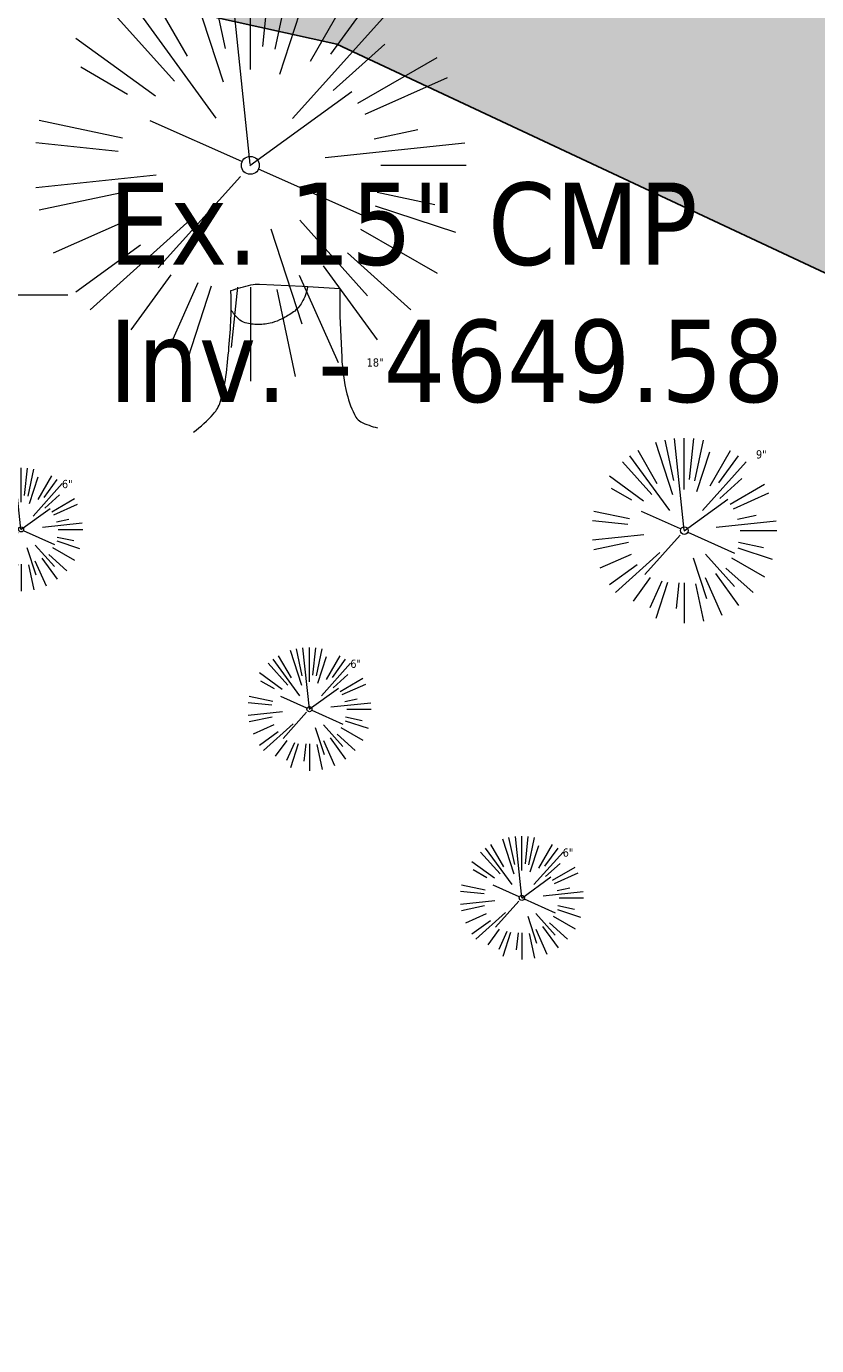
# Model space of a CAD drawing. Header units: feet. Extents: x 1134296 to 1140710, y 647902 to 651315.
# Tile 63 of 256: x 1134718 to 1134756, y 648119 to 648184. Entities that reach past the tile are written whole.
import ezdxf
from ezdxf import colors
from ezdxf.entities.mleader import LeaderData, LeaderLine
from ezdxf.math import Vec2, Vec3

# ---------------------------------------------------------------- set-up
doc = ezdxf.new("R2010")
doc.units = ezdxf.units.FT
doc.header["$MEASUREMENT"] = 0
for name, color, linetype in [('C-PRKG-ASPH', 8, 'Continuous'), ('G-TEXT-ST02', 2, 'Continuous'), ('G-XREF', 7, 'Continuous'), ('V-PVMT-ASPH', 111, 'Continuous')]:
    doc.layers.add(name, color=color, linetype=linetype)
doc.layers.add('V-ANNO-TEXT', color=7, linetype='Continuous', lineweight=13, plot=False)
for name, color, linetype, lineweight in [('V-PVMT-HTCH-ASPH', 8, 'Continuous', 13), ('V-SITE-VEGE', 8, 'Continuous', 18), ('V-SITE-VEGE-TEXT', 8, 'Continuous', 18)]:
    doc.layers.add(name, color=color, linetype=linetype, lineweight=lineweight)
doc.styles.add('SEI-Dim & Leader', font='tahoma.ttf')

# ---------------------------------------------------------------- blocks, each defined once
blk = doc.blocks.new('V-SITE-VEGE-Coniferious Tree 2')
at = {"color": 0, "linetype": 'ByBlock'}
for p, q in [((-0.0575, 0.2704), (-0.104, 0.4891)), ((-0.0003, 0.0026), (-0.0523, 0.4973)), ((0, 0.2219), (0, 0.5)), ((0.0289, 0.2753), (0.0522, 0.4973)), ((0.0572, 0.2693), (0.1039, 0.4891)), ((-0.0626, 0.1926), (-0.1545, 0.4755)), ((-0.146, 0.2528), (-0.25, 0.433)), ((0.1391, 0.2411), (0.25, 0.433)), ((-0.0791, 0.1089), (-0.2939, 0.4045)), ((0.0685, 0.211), (0.1382, 0.4256)), ((0.1869, 0.2573), (0.2939, 0.4045)), ((-0.1757, 0.1951), (-0.3346, 0.3716)), ((0.0978, 0.1086), (0.3345, 0.3716)), ((-0.2201, 0.1599), (-0.4046, 0.2939)), ((0.192, 0.1729), (0.3116, 0.2806)), ((0.2488, 0.1436), (0.433, 0.25)), ((-0.2844, 0.1642), (-0.3931, 0.227)), ((0.2659, 0.1184), (0.4568, 0.2034)), ((-0.0009, -0.0007), (0.235, 0.1707)), ((-0.2961, 0.0629), (-0.4891, 0.1039)), ((-0.0199, 0.0089), (-0.2319, 0.1032)), ((0.2873, 0.0611), (0.3885, 0.0826)), ((-0.306, 0.0322), (-0.4973, 0.0523)), ((0.1731, 0.0182), (0.4972, 0.0523)), ((0.3025, 0), (0.5, 0)), ((-0.2183, -0.0229), (-0.4973, -0.0523)), ((-0.023, -0.0255), (-0.2138, -0.2374)), ((0.0185, -0.0083), (0.272, -0.1211)), ((-0.3022, -0.0642), (-0.4891, -0.1039)), ((0.2936, -0.0624), (0.4274, -0.0908)), ((-0.132, -0.1189), (-0.3716, -0.3346)), ((0.2891, -0.094), (0.4755, -0.1545)), ((-0.2881, -0.1283), (-0.4568, -0.2034)), ((0.0478, -0.1473), (0.1192, -0.3671)), ((0.1144, -0.1271), (0.2718, -0.3019)), ((0.2555, -0.1475), (0.433, -0.25)), ((-0.2545, -0.1849), (-0.4046, -0.2939)), ((0.2254, -0.2029), (0.3716, -0.3346)), ((0.1689, -0.2325), (0.2939, -0.4045)), ((-0.1843, -0.2536), (-0.2767, -0.3808)), ((-0.1214, -0.2725), (-0.1856, -0.4168)), ((0.1131, -0.2541), (0.2033, -0.4568)), ((-0.091, -0.2799), (-0.1545, -0.4755)), ((-0.0297, -0.2818), (-0.0443, -0.4216)), ((0, -0.2818), (0, -0.5)), ((0.061, -0.2873), (0.1039, -0.4891))]:
    blk.add_line(p, q, dxfattribs=at)
blk.add_circle((0, 0), 0.0208)
blk = doc.blocks.new('V-SITE-VEGE-Stump')
for points in [[(-0.0776, 0.1565, -0.027668), (-0.0534, 0.1634, -0.067978), (-0.0432, 0.1643), (0.0086, 0.1616), (0.054, 0.1591)], [(0.0151, 0.1613, -0.082864), (0.0081, 0.142, -0.111324), (-0.0021, 0.1306, -0.039313), (-0.0159, 0.1223, -0.049197), (-0.028, 0.1177, -0.066002), (-0.0447, 0.1155, -0.070187), (-0.0604, 0.1177, -0.114859), (-0.0685, 0.1223, -0.075938), (-0.0773, 0.1332)], [(-0.1229, -0.0143, 0.052613), (-0.0986, 0.0077, 0.106195), (-0.0905, 0.0219, 0.044862), (-0.0837, 0.0527, 0.020074), (-0.0776, 0.1229, 0.011675), (-0.0773, 0.1364, 0.007866), (-0.0776, 0.1565)], [(0.054, 0.1591, 0.004334), (0.0538, 0.1369, 0.008344), (0.054, 0.1254), (0.0561, 0.0762, 0.046252), (0.0624, 0.0317, 0.069625), (0.0733, 0.0038, 0.149725), (0.0794, -0.002, 0.058523), (0.0992, -0.0091)]]:
    blk.add_lwpolyline(points, format="xyb")
blk = doc.blocks.new('_Open90')
at = {"color": 0, "linetype": 'ByBlock', "lineweight": -2}
for p, q in [((-0.5, 0.5), (0, 0)), ((0, 0), (-1, 0)), ((0, 0), (-0.5, -0.5))]:
    blk.add_line(p, q, dxfattribs=at)
blk = doc.blocks.new('C_PHTCH-PACTOLA_02403811')
at = {"layer": 'C-PRKG-ASPH'}
h = blk.add_hatch(dxfattribs=at)
h.set_pattern_fill('ANSI31', color=256, scale=10, angle=70)
edge = h.paths.add_edge_path(flags=16)
edge.add_arc((1135093.567, 648760.357), 542, 143.57036, 153.26644, ccw=False)
edge.add_arc((1135093.567, 648760.357), 542, 133.87428, 143.57036, ccw=False)
edge.add_line((1134717.919, 649151.064), (1134791.744, 649222.044))
edge.add_arc((1134924.815, 649083.638), 192, 124.33581, 133.87428, ccw=False)
edge.add_line((1134816.519, 649242.182), (1134837.543, 649256.543))
edge.add_arc((1134886.615, 649184.703), 87, 64.8666, 124.33581, ccw=False)
edge.add_line((1134923.566, 649263.466), (1134945.863, 649253.006))
edge.add_arc((1134736.897, 648807.587), 492, 56.45912, 64.8666, ccw=False)
edge.add_line((1135008.743, 649217.665), (1135070.902, 649176.459))
edge.add_arc((1135036.645, 649124.783), 62, -10.86803, 56.45912, ccw=False)
edge.add_line((1135097.533, 649113.093), (1135091.831, 649083.396))
edge.add_arc((1135001.481, 649100.742), 92, 337.84863, 349.13197, ccw=False)
edge.add_line((1135086.691, 649066.053), (1135029.435, 648925.412))
edge.add_arc((1134573.749, 649110.923), 492, 335.73595, 337.84863, ccw=False)
edge.add_line((1135022.287, 648908.739), (1134970.106, 648792.978))
edge.add_line((1134970.106, 648792.978), (1134955.071, 648759.623))
edge.add_arc((1134506.533, 648961.806), 492, 331.34656, 335.73595, ccw=False)
edge.add_line((1134938.281, 648725.887), (1134902.771, 648660.902))
edge.add_arc((1134778.161, 648728.993), 142, 305.95733, 331.34656, ccw=False)
edge.add_line((1134861.541, 648614.05), (1134757.484, 648538.566))
edge.add_arc((1134835.579, 648430.909), 133, 125.95733, 166.41717)
edge.add_arc((1134672.278, 648470.364), 35, 244.10856, 346.41717, ccw=False)
edge.add_arc((1134691.462, 648509.913), 78.956, 214.90552, 244.11685, ccw=False)
edge.add_line((1134626.71, 648464.732), (1134623.063, 648469.958))
edge.add_arc((1134821.506, 648608.465), 242, 191.11676, 214.9138, ccw=False)
edge.add_line((1134584.047, 648561.805), (1134566.404, 648651.593))
edge.add_arc((1135049.172, 648746.455), 492, 187.95193, 191.11676, ccw=False)
edge.add_line((1134561.903, 648678.391), (1134552.825, 648743.377))
edge.add_arc((1134842.018, 648783.773), 292, 166.39612, 187.95193, ccw=False)
edge.add_line((1134558.21, 648852.454), (1134566.773, 648887.84))
edge.add_arc((1135093.567, 648760.357), 542, 158.04784, 166.39612, ccw=False)
edge.add_arc((1135093.567, 648760.357), 542, 153.26644, 158.04784, ccw=False)
edge = h.paths.add_edge_path()
edge.add_line((1134664.934, 648091.019), (1134641.754, 648097.237))
edge.add_arc((1135131.442, 647965.879), 507, 154.11549, 164.98406, ccw=False)
edge.add_arc((1135131.442, 647965.879), 507, 153.4315, 154.11549, ccw=False)
edge.add_arc((1134241.514, 648410.91), 488, 333.4315, 338.63837)
edge.add_line((1134695.988, 648233.155), (1134704.112, 648253.926))
edge.add_arc((1134529.028, 648322.406), 188, 338.63837, 377.19547)
edge.add_arc((1134651.306, 648360.247), 60, 17.19547, 74.97266)
edge.add_line((1134666.863, 648418.195), (1134661.501, 648419.806))
edge.add_arc((1134691.489, 648509.945), 94.997, 223.94188, 251.59807, ccw=False)
edge.add_arc((1134691.536, 648509.984), 95.058, 214.9166, 223.93932, ccw=False)
edge.add_line((1134613.59, 648455.575), (1134609.943, 648460.8))
edge.add_arc((1134821.506, 648608.465), 258, 191.11676, 214.9138, ccw=False)
edge.add_line((1134568.347, 648558.72), (1134550.704, 648648.508))
edge.add_arc((1135049.172, 648746.455), 508, 187.95193, 191.11676, ccw=False)
edge.add_line((1134546.057, 648676.178), (1134536.979, 648741.164))
edge.add_arc((1134842.018, 648783.773), 308, 166.39612, 187.95193, ccw=False)
edge.add_line((1134542.659, 648856.217), (1134551.222, 648891.603))
edge.add_arc((1135093.567, 648760.357), 558, 163.92132, 166.39612, ccw=False)
edge.add_arc((1134538.177, 648920.438), 20, 343.92132, 402.76994)
edge.add_line((1134552.859, 648934.019), (1134533.446, 648955.005))
edge.add_arc((1135093.567, 648760.357), 592.978, 146.018742, 160.837099, ccw=False)
edge.add_line((1134601.857, 649091.786), (1134616.583, 649064.034))
edge.add_arc((1134621, 649066.378), 5, 207.95158, 327.07409)
edge.add_arc((1135093.567, 648760.357), 558, 133.87428, 147.07409, ccw=False)
edge.add_line((1134706.83, 649162.598), (1134780.655, 649233.578))
edge.add_arc((1134924.815, 649083.638), 208, 124.33581, 133.87428, ccw=False)
edge.add_line((1134807.494, 649255.394), (1134828.519, 649269.755))
edge.add_arc((1134886.615, 649184.703), 103, 64.8666, 124.33581, ccw=False)
edge.add_line((1134930.362, 649277.951), (1134952.658, 649267.491))
edge.add_arc((1134736.897, 648807.587), 508, 56.45912, 64.8666, ccw=False)
edge.add_line((1135017.583, 649231.001), (1135079.742, 649189.795))
edge.add_arc((1135036.645, 649124.783), 78, -10.86803, 56.45912, ccw=False)
edge.add_line((1135113.246, 649110.076), (1135107.544, 649080.379))
edge.add_arc((1135001.481, 649100.742), 108, 337.84863, 349.13197, ccw=False)
edge.add_line((1135101.51, 649060.02), (1135044.254, 648919.379))
edge.add_arc((1134573.749, 649110.923), 508, 335.73595, 337.84863, ccw=False)
edge.add_line((1135036.873, 648902.164), (1134969.657, 648753.048))
edge.add_arc((1134506.533, 648961.806), 508, 331.34656, 335.73595, ccw=False)
edge.add_line((1134952.322, 648718.215), (1134916.812, 648653.23))
edge.add_arc((1134778.161, 648728.993), 158, 305.95733, 331.34656, ccw=False)
edge.add_line((1134870.936, 648601.099), (1134766.879, 648525.615))
edge.add_arc((1134835.579, 648430.909), 117, 125.95733, 162.26486)
edge.add_arc((1134752.714, 648457.411), 30, 162.26486, 196.80241)
edge.add_arc((1134835.579, 648430.909), 113, 170.92173, 197.54767)
edge.add_line((1134727.837, 648396.84), (1134731.163, 648386.324))
edge.add_arc((1134529.028, 648322.406), 212, 11.34008, 17.54767, ccw=False)
edge.add_arc((1134529.056, 648322.404), 211.973, -20.64909, 11.34215, ccw=False)
edge.add_arc((1134759.869, 648235.315), 34.724, 159.18719, 239.41356)
edge.add_line((1134742.2, 648205.423), (1134709.513, 648185.696))
edge.add_line((1134709.513, 648185.696), (1134698.996, 648181.007))
edge.add_arc((1135131.442, 647965.879), 483, 153.55118, 164.98406)
blk = doc.blocks.new('C_XBASE-PACTOLA_02403811')
at = {"layer": 'V-PVMT-HTCH-ASPH', "transparency": 33554483}
h = blk.add_hatch(dxfattribs=at)
h.set_pattern_fill('DOTS', color=256, scale=30)
h.paths.add_polyline_path([(1134742.076, 648205.347), (1134743.005, 648204.661), (1134781.822, 648181.915), (1134815.223, 648160.187), (1134833.748, 648146.244), (1134854.823, 648117.465), (1134869.618, 648079.357), (1134879.185, 648052.012), (1134857.767, 648057.448), (1134853.109, 648070.45), (1134836.305, 648107.681), (1134820.558, 648130.069), (1134803.909, 648145.908), (1134772.427, 648164.251), (1134732.878, 648182.769), (1134724.143, 648184.686), (1134709.513, 648185.696)])
at = {"layer": 'V-PVMT-ASPH', "flags": 128}
blk.add_lwpolyline([(1134742.076, 648205.347), (1134743.005, 648204.661), (1134781.822, 648181.915), (1134815.223, 648160.187), (1134833.748, 648146.244), (1134854.823, 648117.465), (1134869.618, 648079.357), (1134879.185, 648052.012), (1134857.767, 648057.448), (1134853.109, 648070.45), (1134836.305, 648107.681), (1134820.558, 648130.069), (1134803.909, 648145.908), (1134772.427, 648164.251), (1134732.878, 648182.769), (1134724.143, 648184.686), (1134709.513, 648185.696)], close=True, dxfattribs=at)
at = {"layer": 'V-SITE-VEGE'}
for name, p, xscale, yscale, zscale in [('V-SITE-VEGE-Coniferious Tree 2', (1134728.676, 648176.87), 20.99974632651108, 20.99974632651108, 20.99974632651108), ('V-SITE-VEGE-Stump', (1134730.86, 648164.473), 40.31522404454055, 40.31522404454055, 40.31522404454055), ('V-SITE-VEGE-Coniferious Tree 2', (1134749.796, 648159.107), 8.999891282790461, 8.999891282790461, 8.999891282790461)]:
    blk.add_blockref(name, p, dxfattribs=dict(at, xscale=xscale, yscale=yscale, zscale=zscale))
at = {"layer": 'V-SITE-VEGE', "xscale": 5.999927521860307, "yscale": 5.999927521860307, "zscale": 5.999927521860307, "rotation": 8.537736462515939e-07}
for p in [(1134717.516, 648159.165), (1134731.551, 648150.423), (1134741.886, 648141.242)]:
    blk.add_blockref('V-SITE-VEGE-Coniferious Tree 2', p, dxfattribs=at)
at = {"layer": 'V-SITE-VEGE-TEXT', "char_height": 0.4, "attachment_point": 7, "style": 'SEI-Dim & Leader'}
for s, insert in [('18"', (1134734.338, 648167.073)), ('9"', (1134753.284, 648162.607)), ('6"', (1134719.508, 648161.165)), ('6"', (1134733.543, 648152.423)), ('6"', (1134743.878, 648143.242))]:
    blk.add_mtext(s, dxfattribs=dict(at, insert=insert))
at = {"layer": 'V-ANNO-TEXT'}
ml = blk.add_multileader_mtext('Standard', dxfattribs=at)
ml.set_content('Ex. 15" CMP\\PInv. - 4649.58', color=256, style='SEI-Dim & Leader')
ml.set_leader_properties(color=256, linetype='ByLayer', lineweight=-1)
ml.set_arrow_properties(name='OPEN90')
ml.build(insert=Vec2(0, 0))
ml.multileader.update_dxf_attribs({"text_left_attachment_type": 2, "text_right_attachment_type": 2, "dogleg_length": 0.1, "arrow_head_size": 3.2, "scale": 40})
ctx = ml.context
ctx.base_point, ctx.scale, ctx.arrow_head_size, ctx.plane_origin = Vec3(1134719.787, 648170.571), 40, 3.2, Vec3(1134709.439, 648178.598)
ctx.left_attachment, ctx.right_attachment = 2, 2
notes = []
notes.append((ctx, [(0, (1, 1, 0), (1134715.787, 648170.571), (1, 0), 4, [(0, [(1134709.439, 648178.598)], 0, [])])]))
ctx.mtext.insert, ctx.mtext.flow_direction = Vec3(1134721.787, 648176.032), 5
for ctx, leaders in notes:
    for number, flags, end, landing, length, lines in leaders:
        leader = LeaderData()
        leader.index, (leader.has_last_leader_line, leader.has_dogleg_vector, leader.attachment_direction) = number, flags
        leader.last_leader_point, leader.dogleg_vector, leader.dogleg_length = Vec3(end), Vec3(landing), length
        for number, points, colour, breaks in lines:
            line = LeaderLine()
            line.index, line.vertices, line.color, line.breaks = number, Vec3.list(points), colors.encode_raw_color(colour), breaks
            leader.lines.append(line)
        ctx.leaders.append(leader)

msp = doc.modelspace()

# ---------------------------------------------------------------- block references
at = {"layer": 'G-TEXT-ST02'}
msp.add_blockref('C_PHTCH-PACTOLA_02403811', (0, 0), dxfattribs=at)

# ---------------------------------------------------------------- next in the draw order: block references
at = {"layer": 'G-XREF'}
msp.add_blockref('C_XBASE-PACTOLA_02403811', (0, 0), dxfattribs=at)

doc.saveas('drawing.dxf')
